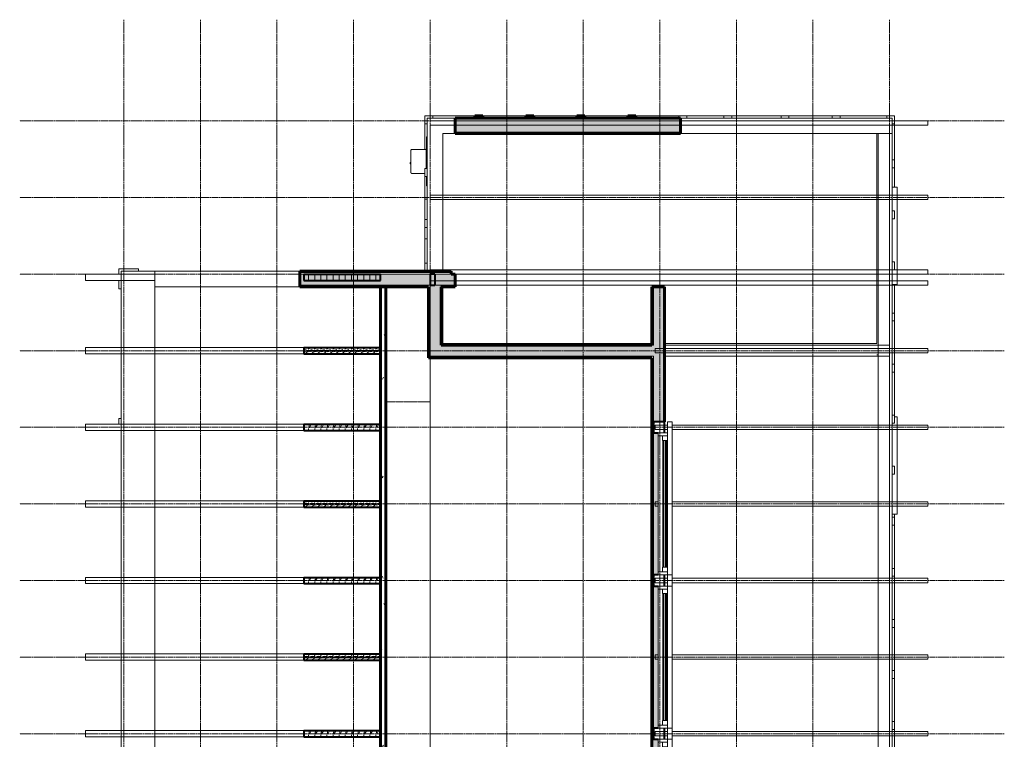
# Model space of a CAD drawing. Header units: inches. Extents: x -639 to 53, y -282 to 536.
# Tile 12 of 12: x -639 to -330, y 310 to 536. Entities that reach past the tile are written whole.
import ezdxf

# ---------------------------------------------------------------- set-up
doc = ezdxf.new("R2010")
doc.units = ezdxf.units.IN
doc.header["$MEASUREMENT"] = 0
doc.linetypes.add('Dash 1_16_', pattern=[0.125, 0.0625, -0.0625])
doc.linetypes.add('Grid Line 1_2_', pattern=[0.875, 0.5, -0.125, 0.125, -0.125])
for name, color, linetype, lineweight in [('A-CLNG-PATT', 5, 'Continuous', 60), ('A-CLNG-SUSP', 5, 'Continuous', 18), ('A-DOOR', 1, 'Continuous', 18), ('A-FLOR-OTLN', 6, 'Continuous', 18), ('A-GLAZ', 6, 'Continuous', 18), ('A-GLAZ-GLAS', 6, 'Continuous', 40), ('A-WALL', 2, 'Continuous', 18), ('A-WALL-MBNI', 2, 'Continuous', 18), ('A-WALL-PATT', 2, 'Continuous', 60), ('E-FIXT', 2, 'Continuous', 9), ('I-WALL', 2, 'Continuous', 18), ('S-BEAM', 4, 'Continuous', 9), ('S-COLS', 6, 'Continuous', 9), ('S-GRID', 1, 'Continuous', 9)]:
    doc.layers.add(name, color=color, linetype=linetype, lineweight=lineweight)
pattern_1 = [(0, (0, 0), (15.36, 3.84), [0.634, -10.886, 0.634, -10.886, -61.44]), (0, (0, 0), (15.36, 3.84), [-23.04, 0.634, -22.406, 0.634, -10.886, -26.88]), (0, (0, 0), (15.36, 3.84), [-57.6, 0.634, -7.046, 0.634, -18.566]), (120, (5.76, 1.92), (-11.005538, 11.38215), [0.634, -10.886, 0.634, -10.886, -61.44]), (120, (5.76, 1.92), (-11.005538, 11.38215), [-23.04, 0.634, -22.406, 0.634, -10.886, -26.88]), (120, (5.76, 1.92), (-11.005538, 11.38215), [-57.6, 0.634, -7.046, 0.634, -18.566]), (240, (7.68, 9.6), (-4.354462, -15.22215), [0.634, -10.886, 0.634, -10.886, -61.44]), (240, (7.68, 9.6), (-4.354462, -15.22215), [-23.04, 0.634, -22.406, 0.634, -10.886, -26.88]), (240, (7.68, 9.6), (-4.354462, -15.22215), [-57.6, 0.634, -7.046, 0.634, -18.566])]
pattern_2 = [(45, (0, 0), (-4.006467, 4.006467), []), (135, (0, 0), (-4.006467, -4.006467), [])]
pattern_3 = [(6.843, (0, 0), (-163.19980488, -19.2008977), [2.417, -239.305]), (26.565, (2.4, 0.288), (9.600343, 9.599878), [1.073, -20.393]), (48.814, (3.36, 0.768), (57.6001443, 67.1998496), [1.02, -101.029]), (67.38, (4.032, 1.536), (-28.7998507, -67.20039365), [1.248, -123.552]), (90, (4.512, 2.688), (-9.6, 9.6), [1.536, -8.064]), (61.389, (4.512, 4.224), (-48.00063315, -86.39955555), [1.203, -119.085]), (86.186, (5.088, 5.28), (-9.6002472, -134.40007685), [1.443, -142.876]), (72.897, (5.184, 6.72), (28.80013425, 95.99948374), [1.306, -129.268]), (41.987, (5.568, 7.968), (-86.4004991, -76.7992836), [1.292, -127.863]), (10.305, (6.528, 8.832), (-57.5998332, -9.5997731), [1.073, -106.258]), (15.945, (7.584, 9.024), (-38.4003109, -9.5994524), [2.097, -67.792]), (6.843, (1.92, 0), (-163.19980488, -19.2008977), [2.417, -239.305]), (26.565, (4.32, 0.288), (9.600343, 9.599878), [1.073, -20.393]), (48.814, (5.28, 0.768), (57.6001443, 67.1998496), [1.02, -101.029]), (67.38, (5.952, 1.536), (-28.7998507, -67.20039365), [1.248, -123.552]), (90, (6.432, 2.688), (-9.6, 9.6), [1.536, -8.064]), (61.389, (6.432, 4.224), (-48.00063315, -86.39955555), [1.203, -119.085]), (86.186, (7.008, 5.28), (-9.6002472, -134.40007685), [1.443, -142.876]), (72.897, (7.104, 6.72), (28.80013425, 95.99948374), [1.306, -129.268]), (41.987, (7.488, 7.968), (-86.4004991, -76.7992836), [1.292, -127.863]), (10.305, (8.448, 8.832), (-57.5998332, -9.5997731), [1.073, -106.258]), (15.945, (9.504, 9.024), (-38.4003109, -9.5994524), [2.097, -67.792]), (6.843, (3.84, 0), (-163.19980488, -19.2008977), [2.417, -239.305]), (26.565, (6.24, 0.288), (9.600343, 9.599878), [1.073, -20.393]), (48.814, (7.2, 0.768), (57.6001443, 67.1998496), [1.02, -101.029]), (67.38, (7.872, 1.536), (-28.7998507, -67.20039365), [1.248, -123.552]), (90, (8.352, 2.688), (-9.6, 9.6), [1.536, -8.064]), (61.389, (8.352, 4.224), (-48.00063315, -86.39955555), [1.203, -119.085]), (86.186, (8.928, 5.28), (-9.6002472, -134.40007685), [1.443, -142.876]), (72.897, (9.024, 6.72), (28.80013425, 95.99948374), [1.306, -129.268]), (41.987, (9.408, 7.968), (-86.4004991, -76.7992836), [1.292, -127.863]), (10.305, (10.368, 8.832), (-57.5998332, -9.5997731), [1.073, -106.258]), (15.945, (11.424, 9.024), (-38.4003109, -9.5994524), [2.097, -67.792]), (6.843, (5.76, 0), (-163.19980488, -19.2008977), [2.417, -239.305]), (26.565, (8.16, 0.288), (9.600343, 9.599878), [1.073, -20.393]), (48.814, (9.12, 0.768), (57.6001443, 67.1998496), [1.02, -101.029]), (67.38, (9.792, 1.536), (-28.7998507, -67.20039365), [1.248, -123.552]), (90, (10.272, 2.688), (-9.6, 9.6), [1.536, -8.064]), (61.389, (10.272, 4.224), (-48.00063315, -86.39955555), [1.203, -119.085]), (86.186, (10.848, 5.28), (-9.6002472, -134.40007685), [1.443, -142.876]), (72.897, (10.944, 6.72), (28.80013425, 95.99948374), [1.306, -129.268]), (41.987, (11.328, 7.968), (-86.4004991, -76.7992836), [1.292, -127.863]), (10.305, (12.288, 8.832), (-57.5998332, -9.5997731), [1.073, -106.258]), (15.945, (13.344, 9.024), (-38.4003109, -9.5994524), [2.097, -67.792]), (6.843, (7.68, 0), (-163.19980488, -19.2008977), [2.417, -239.305]), (26.565, (10.08, 0.288), (9.600343, 9.599878), [1.073, -20.393]), (48.814, (11.04, 0.768), (57.6001443, 67.1998496), [1.02, -101.029]), (67.38, (11.712, 1.536), (-28.7998507, -67.20039365), [1.248, -123.552]), (90, (12.192, 2.688), (-9.6, 9.6), [1.536, -8.064]), (61.389, (12.192, 4.224), (-48.00063315, -86.39955555), [1.203, -119.085]), (86.186, (12.768, 5.28), (-9.6002472, -134.40007685), [1.443, -142.876]), (72.897, (12.864, 6.72), (28.80013425, 95.99948374), [1.306, -129.268]), (41.987, (13.248, 7.968), (-86.4004991, -76.7992836), [1.292, -127.863]), (10.305, (14.208, 8.832), (-57.5998332, -9.5997731), [1.073, -106.258]), (15.945, (15.264, 9.024), (-38.4003109, -9.5994524), [2.097, -67.792])]

# ---------------------------------------------------------------- blocks, each defined once
blk = doc.blocks.new('Single Casement - 2050CS-2109448-2nd Floor Adv_ Framing with Fire Blocking')
at = {"layer": 'A-GLAZ'}
for p, q in [((-15.25, 3.94), (15.25, 3.94)), ((-15.25, 2.44), (-15.25, 3.94)), ((15.25, 3.94), (15.25, 2.44))]:
    blk.add_line(p, q, dxfattribs=at)
blk = doc.blocks.new('Single Casement - 2050CS-V3-2nd Floor Adv_ Framing with Fire Blocking')
at = {"layer": 'A-GLAZ'}
for p, q in [((-15.25, 3.94), (15.25, 3.94)), ((-15.25, 3.19), (-15.25, 3.94)), ((15.25, 3.94), (15.25, 2.44))]:
    blk.add_line(p, q, dxfattribs=at)
blk = doc.blocks.new('Single Awning - 24_ x 45_-1905831-2nd Floor Adv_ Framing with Fire Blocking')
at = {"layer": 'A-GLAZ'}
for p, q in [((-25.75, 3.94), (25.75, 3.94)), ((-25.75, 2.44), (-25.75, 3.94)), ((25.75, 3.94), (25.75, 2.44)), ((25.75, 2.44), (-25.75, 2.44)), ((22.25, 2.44), (-22.25, 2.44)), ((-22.25, 2.44), (-22.25, -0.44)), ((-21.33, -0.44), (-21.33, 2.44)), ((-21.33, 2.44), (-19.88, 2.44)), ((-19.88, 0.91), (-21.33, 0.91)), ((-19.88, 2.44), (-19.88, 0.91)), ((19.87, 2.44), (-0.73, 2.44)), ((21.33, 2.44), (19.87, 2.44)), ((19.87, 2.44), (19.87, 0.91)), ((19.87, 0.91), (21.33, 0.91)), ((19.87, 0.91), (19.87, 2.44)), ((21.33, 2.44), (21.33, -0.44)), ((22.25, -0.44), (22.25, 2.44)), ((-22.25, -0.44), (22.25, -0.44))]:
    blk.add_line(p, q, dxfattribs=at)
at = {"layer": 'A-GLAZ-GLAS'}
for p, q in [((19.87, 2.06), (-19.88, 2.06)), ((19.87, 1.19), (-19.88, 1.19))]:
    blk.add_line(p, q, dxfattribs=at)
blk = doc.blocks.new('Dimension Lumber-Column - 1x4-2274588-2nd Floor Adv_ Framing with Fire Blocking')
at = {"layer": 'S-COLS'}
for p, q in [((-0.38, 1.75), (0.37, 1.75)), ((-0.38, -0.02), (-0.38, 1.75))]:
    blk.add_line(p, q, dxfattribs=at)
blk = doc.blocks.new('Truss-Clipped - L-20_ S-10_ w 5_12 Pitch-798958-2nd Floor Adv_ Framing with Fire Blocking')
at = {"layer": 'S-BEAM'}
for p, q in [((-138.02, -7.63), (-138.02, -6.26)), ((-138.02, -6.26), (17.98, -6.26)), ((17.98, -7.63), (-138.02, -7.63))]:
    blk.add_line(p, q, dxfattribs=at)
blk = doc.blocks.new('Jack Truss - 5-12 w_ 1ft OH-804801-2nd Floor Adv_ Framing with Fire Blocking')
at = {"layer": 'S-BEAM'}
for p, q in [((9.23, -7.63), (9.23, -6.26)), ((9.23, -6.26), (94.73, -6.26)), ((94.73, -7.63), (9.23, -7.63)), ((94.73, -6.26), (94.73, -7.63))]:
    blk.add_line(p, q, dxfattribs=at)
blk = doc.blocks.new('Jack Truss - 5-12 w_ 1ft OH-V22-2nd Floor Adv_ Framing with Fire Blocking')
at = {"layer": 'S-BEAM'}
for p, q in [((9.23, -7.63), (9.23, -6.26)), ((9.23, -6.26), (89.36, -6.26)), ((89.36, -7.63), (9.23, -7.63)), ((90.86, -6.26), (94.73, -6.26)), ((94.73, -7.63), (90.86, -7.63)), ((94.73, -6.26), (94.73, -7.63))]:
    blk.add_line(p, q, dxfattribs=at)
blk = doc.blocks.new('Jack Truss - 5-12 w_ 1ft OH-V23-2nd Floor Adv_ Framing with Fire Blocking')
at = {"layer": 'S-BEAM'}
for p, q in [((9.23, -7.63), (9.23, -6.26)), ((9.23, -6.26), (89.36, -6.26)), ((89.36, -7.63), (9.23, -7.63)), ((93.73, -6.26), (94.73, -6.26)), ((94.73, -7.63), (93.73, -7.63)), ((94.73, -6.26), (94.73, -7.63))]:
    blk.add_line(p, q, dxfattribs=at)
blk = doc.blocks.new('Trus Joist - Parallam PSL - Beam Header - 3-1_2 x 11-7_8-2107969-2nd Floor Adv_ Framing with Fire Blocking')
at = {"layer": 'S-BEAM'}
for p, q in [((-68.5, -1.75), (-68.5, 1.75)), ((-1.5, 1.75), (-68.5, 1.75)), ((-68.5, -1.75), (-1.5, -1.75))]:
    blk.add_line(p, q, dxfattribs=at)
blk = doc.blocks.new('Trus Joist - TimberStrand LSL - Post Column - TimberStrand_ 1_3E _ 3 1_2 x 3 1_2_-2099466-2nd Floor Adv_ Framing with Fire Blocking')
at = {"layer": 'S-COLS', "lineweight": 40}
for p, q in [((-0.25, 1.75), (-1.75, 1.75)), ((-1.75, 1.75), (-1.75, -1.75)), ((1.75, -1.75), (1.75, 1.75)), ((-1.75, -1.75), (-0.25, -1.75))]:
    blk.add_line(p, q, dxfattribs=at)
blk = doc.blocks.new('Trus Joist - TimberStrand LSL - Post Column - TimberStrand_ 1_3E _ 3 1_2 x 3 1_2_-V24-2nd Floor Adv_ Framing with Fire Blocking')
at = {"layer": 'S-COLS', "lineweight": 40}
for p, q in [((1.75, 1.75), (-1.75, 1.75)), ((-1.75, 1.75), (-1.75, -1.75)), ((1.75, -1.75), (1.75, 1.75)), ((-1.75, -1.75), (-0.25, -1.75))]:
    blk.add_line(p, q, dxfattribs=at)
blk = doc.blocks.new('Upward sectional garage door - 16080-OH-2277246-2nd Floor Adv_ Framing with Fire Blocking')
at = {"layer": 'A-DOOR', "linetype": 'Dash 1_16_', "lineweight": 9}
for p, q in [((-104, -91.5625), (-104, -77.6625)), ((104, -77.6625), (104, -91.5625))]:
    blk.add_line(p, q, dxfattribs=at)
blk = doc.blocks.new('Electric-Meter - Electric-Meter-2691785-2nd Floor Adv_ Framing with Fire Blocking')
at = {"layer": 'E-FIXT'}
for p, q in [((-3.75, 7.31), (-3.75, 3.19)), ((-0.82, 7.81), (-0.82, 7.56)), ((-0.82, 7.81), (-0.32, 7.81)), ((-0.32, 7.56), (-0.32, 7.81)), ((3.75, 2.81), (3.75, 7.31)), ((-4.7, 2.69), (-7.68, 2.69)), ((-7.68, 2.69), (-7.68, 2.44)), ((-7.55, 2.56), (-4.7, 2.56)), ((-7.55, 2.44), (-7.55, 2.56)), ((-7.55, 2.56), (-4.7, 2.56)), ((-7.55, 2.44), (-7.55, 2.56)), ((7.68, 2.69), (-2.2, 2.69)), ((-2.2, 2.56), (7.55, 2.56)), ((-2.2, 2.56), (7.55, 2.56)), ((-1.49, 2.81), (-1.16, 2.81)), ((1.16, 2.81), (1.49, 2.81)), ((2.24, 2.81), (2.51, 2.81)), ((3.67, 2.81), (3.75, 2.81)), ((7.55, 2.44), (7.55, 2.56)), ((7.55, 2.56), (7.55, 2.44)), ((7.68, 2.69), (7.68, 2.44))]:
    blk.add_line(p, q, dxfattribs=at)
at = {"layer": 'E-FIXT', "flags": 128}
for points in [[(-3.75, 7.31), (-3.75, 7.32), (-3.75, 7.33), (-3.75, 7.34), (-3.75, 7.35), (-3.75, 7.36), (-3.74, 7.37), (-3.74, 7.38), (-3.74, 7.39), (-3.73, 7.4), (-3.73, 7.41), (-3.73, 7.42), (-3.72, 7.43), (-3.72, 7.44), (-3.71, 7.45), (-3.71, 7.45), (-3.7, 7.46), (-3.69, 7.47), (-3.69, 7.48), (-3.68, 7.48), (-3.67, 7.49), (-3.67, 7.5), (-3.66, 7.51), (-3.65, 7.51), (-3.64, 7.52), (-3.64, 7.52), (-3.63, 7.53), (-3.62, 7.53), (-3.61, 7.54), (-3.6, 7.54), (-3.59, 7.55), (-3.58, 7.55), (-3.57, 7.55), (-3.56, 7.55), (-3.55, 7.56), (-3.54, 7.56), (-3.53, 7.56), (-3.52, 7.56), (-3.51, 7.56), (-3.5, 7.56), (-3.5, 7.56)], [(3.5, 7.56), (3.5, 7.56), (3.49, 7.56), (3.47, 7.56), (3.46, 7.56), (3.43, 7.56), (3.4, 7.56), (3.36, 7.56), (3.32, 7.56), (3.28, 7.56), (3.22, 7.56), (3.17, 7.56), (3.1, 7.56), (3.04, 7.56), (2.97, 7.56), (2.89, 7.56), (2.81, 7.56), (2.72, 7.56), (2.63, 7.56), (2.54, 7.56), (2.44, 7.56), (2.34, 7.56), (2.23, 7.56), (2.12, 7.56), (2.01, 7.56), (1.89, 7.56), (1.77, 7.56), (1.65, 7.56), (1.52, 7.56), (1.4, 7.56), (1.27, 7.56), (1.14, 7.56), (1, 7.56), (0.87, 7.56), (0.73, 7.56), (0.59, 7.56), (0.46, 7.56), (0.32, 7.56), (0.18, 7.56), (0.04, 7.56), (-0.1, 7.56), (-0.24, 7.56), (-0.38, 7.56), (-0.52, 7.56), (-0.66, 7.56), (-0.8, 7.56), (-0.93, 7.56), (-1.07, 7.56), (-1.2, 7.56), (-1.33, 7.56), (-1.46, 7.56), (-1.58, 7.56), (-1.71, 7.56), (-1.83, 7.56), (-1.94, 7.56), (-2.06, 7.56), (-2.17, 7.56), (-2.28, 7.56), (-2.38, 7.56), (-2.48, 7.56), (-2.58, 7.56), (-2.67, 7.56), (-2.76, 7.56), (-2.85, 7.56), (-2.92, 7.56), (-3, 7.56), (-3.07, 7.56), (-3.13, 7.56), (-3.19, 7.56), (-3.25, 7.56), (-3.3, 7.56), (-3.34, 7.56), (-3.38, 7.56), (-3.41, 7.56), (-3.44, 7.56), (-3.46, 7.56), (-3.48, 7.56), (-3.49, 7.56), (-3.5, 7.56), (-3.5, 7.56)], [(-3.5, 7.56), (-3.5, 7.56), (-3.49, 7.56), (-3.47, 7.56), (-3.46, 7.56)], [(3.44, 7.56), (3.46, 7.56), (3.48, 7.56), (3.49, 7.56), (3.5, 7.56), (3.5, 7.56)], [(3.5, 7.56), (3.51, 7.56), (3.52, 7.56), (3.53, 7.56), (3.54, 7.56), (3.55, 7.56), (3.56, 7.56), (3.57, 7.55), (3.58, 7.55), (3.59, 7.55), (3.6, 7.54), (3.61, 7.54), (3.62, 7.53), (3.62, 7.53), (3.63, 7.52), (3.64, 7.52), (3.65, 7.51), (3.66, 7.51), (3.66, 7.5), (3.67, 7.49), (3.68, 7.49), (3.69, 7.48), (3.69, 7.47), (3.7, 7.46), (3.7, 7.46), (3.71, 7.45), (3.72, 7.44), (3.72, 7.43), (3.73, 7.42), (3.73, 7.41), (3.73, 7.4), (3.74, 7.39), (3.74, 7.38), (3.74, 7.37), (3.74, 7.36), (3.75, 7.35), (3.75, 7.35), (3.75, 7.34), (3.75, 7.33), (3.75, 7.32), (3.75, 7.31)], [(0, 2.81), (-0.15, 2.81), (-0.3, 2.81), (-0.45, 2.81), (-0.6, 2.81), (-0.75, 2.81), (-0.89, 2.81), (-1.04, 2.81), (-1.18, 2.81), (-1.32, 2.81), (-1.46, 2.81), (-1.6, 2.81), (-1.73, 2.81), (-1.86, 2.81), (-1.99, 2.81), (-2.12, 2.81), (-2.2, 2.81)], [(3.75, 2.81), (3.75, 2.81), (3.74, 2.81), (3.72, 2.81), (3.7, 2.81), (3.68, 2.81), (3.64, 2.81), (3.6, 2.81), (3.56, 2.81), (3.51, 2.81), (3.45, 2.81), (3.39, 2.81), (3.33, 2.81), (3.25, 2.81), (3.18, 2.81), (3.1, 2.81), (3.01, 2.81), (2.92, 2.81), (2.82, 2.81), (2.72, 2.81), (2.61, 2.81), (2.5, 2.81), (2.39, 2.81), (2.27, 2.81), (2.15, 2.81), (2.03, 2.81), (1.9, 2.81), (1.77, 2.81), (1.63, 2.81), (1.5, 2.81), (1.36, 2.81), (1.22, 2.81), (1.08, 2.81), (0.93, 2.81), (0.78, 2.81), (0.64, 2.81), (0.49, 2.81), (0.34, 2.81), (0.19, 2.81), (0.04, 2.81), (0, 2.81)], [(3.7, 2.81), (3.72, 2.81), (3.73, 2.81), (3.75, 2.81), (3.75, 2.81), (3.75, 2.81)], [(3.75, 2.81), (3.76, 2.81), (3.77, 2.81), (3.78, 2.81), (3.79, 2.81), (3.8, 2.81), (3.81, 2.81), (3.82, 2.8), (3.83, 2.8), (3.84, 2.8), (3.85, 2.79), (3.86, 2.79), (3.87, 2.78), (3.87, 2.78), (3.88, 2.77), (3.89, 2.77), (3.9, 2.76), (3.91, 2.76), (3.91, 2.75), (3.92, 2.74), (3.93, 2.74), (3.94, 2.73), (3.94, 2.72), (3.95, 2.71), (3.95, 2.71), (3.96, 2.7), (3.97, 2.69)]]:
    blk.add_lwpolyline(points, dxfattribs=at)
blk = doc.blocks.new('Demarcation Points - Demarcation Points-2690584-2nd Floor Adv_ Framing with Fire Blocking')
at = {"layer": 'E-FIXT'}
for p, q in [((-6.25, 3.1875), (-2.625, 3.1875)), ((-6.25, 3.1875), (-6.25, 2.4375)), ((-0.125, 3.1875), (6.25, 3.1875)), ((6.25, 3.1875), (6.25, 2.4375))]:
    blk.add_line(p, q, dxfattribs=at)
blk = doc.blocks.new('Dimension Lumber - 2x4-2750521-2nd Floor Adv_ Framing with Fire Blocking')
at = {"layer": 'S-BEAM', "lineweight": 40}
for p, q in [((-508.79, 455.83), (-510.29, 455.83)), ((-510.29, 455.83), (-510.29, 452.33)), ((-508.79, 455.83), (-508.79, 452.33)), ((-510.29, 452.33), (-508.79, 452.33))]:
    blk.add_line(p, q, dxfattribs=at)

msp = doc.modelspace()

# ---------------------------------------------------------------- hatches: boundary and pattern name
at = {"layer": 'A-CLNG-PATT', "lineweight": 9}
h = msp.add_hatch(dxfattribs=at)
h.set_pattern_fill('FP_1', color=256, style=0, pattern_type=2)
h.set_pattern_definition(pattern_1)
h.paths.add_polyline_path([(-524.1861, 195.3321), (-524.1861, 451.8321), (-525.8111, 451.8321), (-525.8111, 195.3321)], flags=0)
at = {"layer": 'A-WALL-PATT'}
for points in [[(-431.7861, 500.3321), (-431.7861, 503.8321), (-502.3861, 503.8321), (-502.3861, 500.3321), (-485.0244, 500.3321)], [(-502.3861, 452.3321), (-502.3861, 455.8321), (-551.1611, 455.8321), (-551.1611, 452.3321), (-506.7861, 452.3321)], [(-506.7861, 430.0821), (-506.7861, 452.3321), (-510.2861, 452.3321), (-510.2861, 430.0821)], [(-440.2861, 430.0821), (-440.2861, 433.5821), (-506.7861, 433.5821), (-506.7861, 430.0821), (-440.7861, 430.0821)]]:
    msp.add_hatch(color=256, dxfattribs=at).paths.add_polyline_path(points, flags=0)
at = {"layer": 'A-WALL-PATT', "lineweight": 9}
h = msp.add_hatch(dxfattribs=at)
h.set_pattern_fill('FP_3', color=256, style=0, pattern_type=2)
h.set_pattern_definition(pattern_2)
h.paths.add_polyline_path([(-496.2861, 504.7071), (-493.7861, 504.7071), (-493.7861, 505.4571), (-496.2861, 505.4571)], flags=0)
h = msp.add_hatch(dxfattribs=at)
h.set_pattern_fill('FP_3', color=256, style=0, pattern_type=2)
h.set_pattern_definition(pattern_2)
h.paths.add_polyline_path([(-480.2861, 504.7071), (-477.7861, 504.7071), (-477.7861, 505.4571), (-480.2861, 505.4571)], flags=0)
h = msp.add_hatch(dxfattribs=at)
h.set_pattern_fill('FP_3', color=256, style=0, pattern_type=2)
h.set_pattern_definition(pattern_2)
h.paths.add_polyline_path([(-464.2861, 504.7071), (-461.7861, 504.7071), (-461.7861, 505.4571), (-464.2861, 505.4571)], flags=0)
h = msp.add_hatch(dxfattribs=at)
h.set_pattern_fill('FP_3', color=256, style=0, pattern_type=2)
h.set_pattern_definition(pattern_2)
h.paths.add_polyline_path([(-445.7861, 504.7071), (-445.7861, 505.4571), (-448.2861, 505.4571), (-448.2861, 504.7071)], flags=0)
h = msp.add_hatch(dxfattribs=at)
h.set_pattern_fill('FP_1', color=256, style=0, pattern_type=2)
h.set_pattern_definition(pattern_1)
h.paths.add_polyline_path([(-431.7861, 499.8321), (-431.7861, 500.3321), (-502.3861, 500.3321), (-502.3861, 499.8321), (-485.0244, 499.8321)], flags=0)
h = msp.add_hatch(dxfattribs=at)
h.set_pattern_fill('FP_2', color=256, style=0, pattern_type=2)
h.set_pattern_definition([(135, (0, 0), (-4.006467, -4.006467), [])])
h.paths.add_polyline_path([(-503.6861, 456.3321), (-503.6861, 456.7071), (-551.1611, 456.7071), (-551.1611, 456.3321), (-532.3892, 456.3321)], flags=0)
h = msp.add_hatch(dxfattribs=at)
h.set_pattern_fill('FP_1', color=256, style=0, pattern_type=2)
h.set_pattern_definition(pattern_1)
h.paths.add_polyline_path([(-506.7861, 451.8321), (-502.3861, 451.8321), (-502.3861, 452.3321), (-506.7861, 452.3321)], flags=0)
h.paths.add_polyline_path([(-510.2861, 451.8321), (-510.2861, 452.3321), (-551.1611, 452.3321), (-551.1611, 451.8321), (-510.7861, 451.8321)], flags=0)
h = msp.add_hatch(dxfattribs=at)
h.set_pattern_fill('FP_1', color=256, style=0, pattern_type=2)
h.set_pattern_definition(pattern_1)
h.paths.add_polyline_path([(-510.2861, 429.5821), (-510.2861, 451.8321), (-510.7861, 451.8321), (-510.7861, 429.5821)], flags=0)
h = msp.add_hatch(dxfattribs=at)
h.set_pattern_fill('FP_1', color=256, style=0, pattern_type=2)
h.set_pattern_definition(pattern_1)
h.paths.add_polyline_path([(-440.2861, 195.8321), (-440.2861, 430.0821), (-440.7861, 430.0821), (-440.7861, 195.8321)], flags=0)
h.paths.add_polyline_path([(-440.7861, 433.5821), (-440.2861, 433.5821), (-440.2861, 451.8321), (-440.7861, 451.8321), (-440.7861, 443.1278)], flags=0)
at = {"layer": 'A-WALL-PATT'}
h = msp.add_hatch(color=256, dxfattribs=at)
h.paths.add_polyline_path([(-440.2861, 195.3321), (-436.7861, 195.3321), (-436.7861, 214.0821), (-440.2861, 214.0821), (-440.2861, 195.8321)], flags=0)
h.paths.add_polyline_path([(-438.7861, 217.5821), (-438.7861, 262.0821), (-440.2861, 262.0821), (-440.2861, 217.5821)], flags=0)
h.paths.add_polyline_path([(-438.7861, 265.5821), (-438.7861, 310.0821), (-440.2861, 310.0821), (-440.2861, 265.5821)], flags=0)
h.paths.add_polyline_path([(-440.2861, 313.5821), (-438.7861, 313.5821), (-438.7861, 358.0821), (-440.2861, 358.0821), (-440.2861, 346.4509)], flags=0)
h.paths.add_polyline_path([(-438.7861, 361.5821), (-438.7861, 406.0821), (-440.2861, 406.0821), (-440.2861, 361.5821), (-439.2627, 361.5821)], flags=0)
h.paths.add_polyline_path([(-436.7861, 409.5821), (-436.7861, 451.8321), (-440.2861, 451.8321), (-440.2861, 409.5821), (-438.7861, 409.5821)], flags=0)
at = {"layer": 'A-WALL-PATT', "lineweight": 9}
h = msp.add_hatch(dxfattribs=at)
h.set_pattern_fill('FP_1', color=256, style=0, pattern_type=2)
h.set_pattern_definition(pattern_1)
h.paths.add_polyline_path([(-440.7861, 429.5821), (-440.7861, 430.0821), (-510.2861, 430.0821), (-510.2861, 429.5821), (-485.0244, 429.5821)], flags=0)
at = {"layer": 'S-BEAM'}
h = msp.add_hatch(dxfattribs=at)
h.set_pattern_fill('FP_4', color=256, style=0, pattern_type=2)
h.set_pattern_definition(pattern_3)
h.paths.add_polyline_path([(-532.3892, 453.8636), (-525.8111, 453.8636), (-525.8111, 455.8321), (-549.8611, 455.8321), (-549.8611, 453.8636)], flags=0)
h = msp.add_hatch(dxfattribs=at)
h.set_pattern_fill('FP_4', color=256, style=0, pattern_type=2)
h.set_pattern_definition(pattern_3)
h.paths.add_polyline_path([(-549.8611, 430.8478), (-525.8111, 430.8478), (-525.8111, 432.8163), (-549.8611, 432.8163)], flags=0)
h = msp.add_hatch(dxfattribs=at)
h.set_pattern_fill('FP_4', color=256, style=0, pattern_type=2)
h.set_pattern_definition(pattern_3)
h.paths.add_polyline_path([(-549.8611, 406.8478), (-525.8111, 406.8478), (-525.8111, 408.8163), (-549.8611, 408.8163)], flags=0)
h = msp.add_hatch(dxfattribs=at)
h.set_pattern_fill('FP_4', color=256, style=0, pattern_type=2)
h.set_pattern_definition(pattern_3)
h.paths.add_polyline_path([(-549.8611, 382.8478), (-525.8111, 382.8478), (-525.8111, 384.8163), (-549.8611, 384.8163)], flags=0)
h = msp.add_hatch(dxfattribs=at)
h.set_pattern_fill('FP_4', color=256, style=0, pattern_type=2)
h.set_pattern_definition(pattern_3)
h.paths.add_polyline_path([(-525.8111, 358.8478), (-525.8111, 360.8163), (-549.8611, 360.8163), (-549.8611, 358.8478)], flags=0)
h = msp.add_hatch(dxfattribs=at)
h.set_pattern_fill('FP_4', color=256, style=0, pattern_type=2)
h.set_pattern_definition(pattern_3)
h.paths.add_polyline_path([(-525.8111, 334.8478), (-525.8111, 336.8163), (-549.8611, 336.8163), (-549.8611, 334.8478)], flags=0)
h = msp.add_hatch(dxfattribs=at)
h.set_pattern_fill('FP_4', color=256, style=0, pattern_type=2)
h.set_pattern_definition(pattern_3)
h.paths.add_polyline_path([(-525.8111, 310.8478), (-525.8111, 312.8163), (-549.8611, 312.8163), (-549.8611, 310.8478)], flags=0)

# ---------------------------------------------------------------- linework, layer by layer
at = {"layer": 'A-CLNG-SUSP', "lineweight": 60}
for p, q in [((-525.8111, 451.8321), (-525.8111, 195.3321)), ((-524.1861, 195.3321), (-524.1861, 451.8321))]:
    msp.add_line(p, q, dxfattribs=at)
at = {"layer": 'A-FLOR-OTLN'}
msp.add_line((-510.2861, 429.5821), (-510.2861, 195.8321), dxfattribs=at)
at = {"layer": 'A-WALL'}
for p, q in [((-511.1611, 456.7071), (-511.1611, 504.7071)), ((-511.1611, 504.7071), (-502.3861, 504.7071)), ((-431.7861, 504.3321), (-502.3861, 504.3321)), ((-431.7861, 503.8321), (-502.3861, 503.8321)), ((-431.7861, 504.7071), (-431.0361, 504.7071)), ((-429.7861, 504.7071), (-416.9353, 504.7071)), ((-415.6853, 504.7071), (-399.0361, 504.7071)), ((-397.7861, 504.7071), (-383.0361, 504.7071)), ((-381.7861, 504.7071), (-365.4111, 504.7071)), ((-365.4111, 504.7071), (-365.4111, 195.8321)), ((-431.7861, 500.3321), (-502.3861, 500.3321)), ((-506.2861, 499.8321), (-506.2861, 456.7071)), ((-502.3861, 499.8321), (-506.2861, 499.8321)), ((-365.4111, 499.8321), (-431.7861, 499.8321)), ((-370.2861, 434.0821), (-370.2861, 499.8321)), ((-370.2861, 430.5821), (-369.7861, 430.5821)), ((-369.7861, 430.5821), (-369.7861, 195.8321))]:
    msp.add_line(p, q, dxfattribs=at)
at = {"layer": 'A-WALL', "lineweight": 60}
for p, q in [((-502.3861, 504.7071), (-431.7861, 504.7071)), ((-502.3861, 499.8321), (-502.3861, 504.7071)), ((-496.2861, 504.7071), (-496.2861, 505.4571)), ((-496.2861, 505.4571), (-493.7861, 505.4571)), ((-493.7861, 505.4571), (-493.7861, 504.7071)), ((-480.2861, 504.7071), (-480.2861, 505.4571)), ((-480.2861, 505.4571), (-477.7861, 505.4571)), ((-477.7861, 505.4571), (-477.7861, 504.7071)), ((-464.2861, 504.7071), (-464.2861, 505.4571)), ((-464.2861, 505.4571), (-461.7861, 505.4571)), ((-461.7861, 505.4571), (-461.7861, 504.7071)), ((-448.2861, 504.7071), (-448.2861, 505.4571)), ((-448.2861, 505.4571), (-445.7861, 505.4571)), ((-445.7861, 505.4571), (-445.7861, 504.7071)), ((-431.7861, 499.8321), (-431.7861, 504.7071)), ((-431.7861, 499.8321), (-502.3861, 499.8321))]:
    msp.add_line(p, q, dxfattribs=at)
at = {"layer": 'A-WALL-MBNI', "lineweight": 9}
for p, q in [((-496.2861, 505.4571), (-511.9111, 505.4571)), ((-511.9111, 505.4571), (-511.9111, 494.9024)), ((-509.4111, 504.7071), (-509.4111, 505.4571)), ((-480.2861, 505.4571), (-493.7861, 505.4571)), ((-464.2861, 505.4571), (-477.7861, 505.4571)), ((-448.2861, 505.4571), (-461.7861, 505.4571)), ((-364.6611, 505.4571), (-445.7861, 505.4571)), ((-432.2861, 505.4571), (-432.2861, 504.7071)), ((-431.0361, 504.7071), (-429.7861, 504.7071)), ((-429.7861, 504.7071), (-429.7861, 505.4571)), ((-418.1853, 505.4571), (-418.1853, 504.7071)), ((-416.9353, 504.7071), (-415.6853, 504.7071)), ((-415.6853, 504.7071), (-415.6853, 505.4571)), ((-400.2861, 505.4571), (-400.2861, 504.7071)), ((-399.0361, 504.7071), (-397.7861, 504.7071)), ((-397.7861, 504.7071), (-397.7861, 505.4571)), ((-384.2861, 505.4571), (-384.2861, 504.7071)), ((-383.0361, 504.7071), (-381.7861, 504.7071)), ((-381.7861, 504.7071), (-381.7861, 505.4571)), ((-367.1611, 505.4571), (-367.1611, 504.7071)), ((-364.6611, 483.0821), (-364.6611, 505.4571)), ((-511.9111, 502.9571), (-511.1611, 502.9571)), ((-365.4111, 502.9571), (-364.6611, 502.9571)), ((-364.6611, 491.6446), (-365.4111, 491.6446)), ((-511.9111, 488.9571), (-511.9111, 479.3321)), ((-511.1611, 488.9571), (-511.9111, 488.9571)), ((-365.4111, 489.1446), (-364.6611, 489.1446)), ((-511.9111, 486.4571), (-511.1611, 486.4571)), ((-364.6611, 475.6446), (-365.4111, 475.6446)), ((-364.6611, 473.1446), (-364.6611, 475.6446)), ((-511.1611, 472.9571), (-511.9111, 472.9571)), ((-511.9111, 472.9571), (-511.9111, 470.4571)), ((-365.4111, 473.1446), (-364.6611, 473.1446)), ((-511.9111, 470.4571), (-511.1611, 470.4571)), ((-511.9111, 466.8321), (-511.9111, 456.7071)), ((-601.6611, 457.4571), (-607.9111, 457.4571)), ((-607.9111, 457.4571), (-607.9111, 455.8321)), ((-601.6611, 456.7071), (-601.6611, 457.4571)), ((-511.1611, 459.2071), (-511.9111, 459.2071)), ((-364.6611, 459.6446), (-365.4111, 459.6446)), ((-365.4111, 457.1446), (-364.6611, 457.1446)), ((-364.6611, 457.1446), (-364.6611, 459.6446)), ((-607.9111, 453.8636), (-607.9111, 451.2071)), ((-607.9111, 451.2071), (-607.1611, 451.2071)), ((-364.6611, 409.1446), (-364.6611, 452.5821)), ((-364.6611, 443.6446), (-365.4111, 443.6446)), ((-365.4111, 441.1446), (-364.6611, 441.1446)), ((-364.6611, 427.6446), (-365.4111, 427.6446)), ((-365.4111, 425.1446), (-364.6611, 425.1446)), ((-364.6611, 411.6446), (-365.4111, 411.6446)), ((-365.4111, 409.1446), (-364.6611, 409.1446)), ((-364.6611, 395.6446), (-365.4111, 395.6446)), ((-364.6611, 393.1446), (-364.6611, 395.6446)), ((-365.4111, 393.1446), (-364.6611, 393.1446)), ((-364.6611, 267.6446), (-364.6611, 380.5821)), ((-364.6611, 379.6446), (-365.4111, 379.6446)), ((-365.4111, 377.1446), (-364.6611, 377.1446)), ((-364.6611, 363.6446), (-365.4111, 363.6446)), ((-365.4111, 361.1446), (-364.6611, 361.1446)), ((-364.6611, 347.6446), (-365.4111, 347.6446)), ((-365.4111, 345.1446), (-364.6611, 345.1446)), ((-364.6611, 331.6446), (-365.4111, 331.6446)), ((-365.4111, 329.1446), (-364.6611, 329.1446)), ((-364.6611, 315.6446), (-365.4111, 315.6446)), ((-365.4111, 313.1446), (-364.6611, 313.1446))]:
    msp.add_line(p, q, dxfattribs=at)
at = {"layer": 'I-WALL'}
for p, q in [((-607.1611, 190.9571), (-607.1611, 456.7071)), ((-607.1611, 456.7071), (-551.1611, 456.7071)), ((-596.5361, 456.7071), (-596.5361, 190.9571)), ((-503.6861, 456.3321), (-551.1611, 456.3321)), ((-503.6861, 455.8321), (-551.1611, 455.8321)), ((-551.1611, 451.8321), (-596.5361, 451.8321)), ((-510.2861, 452.3321), (-551.1611, 452.3321)), ((-510.2861, 430.0821), (-510.2861, 452.3321)), ((-502.3861, 452.3321), (-506.7861, 452.3321)), ((-506.7861, 452.3321), (-506.7861, 451.8321)), ((-506.2861, 451.8321), (-506.2861, 434.0821)), ((-440.2861, 433.5821), (-440.2861, 451.8321)), ((-506.2861, 434.0821), (-440.7861, 434.0821)), ((-440.2861, 433.5821), (-440.7861, 433.5821)), ((-436.7861, 434.0821), (-370.2861, 434.0821)), ((-440.2861, 430.0821), (-510.2861, 430.0821)), ((-440.2861, 409.5821), (-440.2861, 430.0821)), ((-440.2861, 361.5821), (-440.2861, 406.0821)), ((-440.2861, 313.5821), (-440.2861, 358.0821))]:
    msp.add_line(p, q, dxfattribs=at)
at = {"layer": 'I-WALL', "lineweight": 60}
for p, q in [((-551.1611, 456.7071), (-503.6861, 456.7071)), ((-551.1611, 451.8321), (-551.1611, 456.7071)), ((-503.6861, 456.7071), (-503.6861, 455.8321)), ((-502.3861, 455.8321), (-503.6861, 455.8321)), ((-502.3861, 451.8321), (-502.3861, 455.8321)), ((-510.7861, 451.8321), (-551.1611, 451.8321)), ((-510.7861, 429.5821), (-510.7861, 451.8321)), ((-502.3861, 451.8321), (-506.7861, 451.8321)), ((-506.7861, 451.8321), (-506.7861, 433.5821)), ((-440.7861, 433.5821), (-440.7861, 451.8321)), ((-440.7861, 451.8321), (-436.7861, 451.8321)), ((-436.7861, 451.8321), (-436.7861, 409.5821)), ((-506.7861, 433.5821), (-440.7861, 433.5821)), ((-510.7861, 429.5821), (-440.7861, 429.5821)), ((-440.7861, 195.8321), (-440.7861, 429.5821))]:
    msp.add_line(p, q, dxfattribs=at)
at = {"layer": 'S-BEAM'}
for p, q in [((-369.7861, 499.8321), (-369.7861, 195.8321)), ((-366.2861, 499.8321), (-366.2861, 195.8321)), ((-618.2861, 455.8321), (-618.2861, 453.8636)), ((-596.5361, 455.8321), (-618.2861, 455.8321)), ((-618.2861, 453.8636), (-596.5361, 453.8636)), ((-618.2861, 432.8163), (-618.2861, 430.8478)), ((-549.8611, 432.8163), (-618.2861, 432.8163)), ((-618.2861, 430.8478), (-549.8611, 430.8478)), ((-618.2861, 408.8163), (-618.2861, 406.8478)), ((-549.8611, 408.8163), (-618.2861, 408.8163)), ((-618.2861, 406.8478), (-549.8611, 406.8478)), ((-618.2861, 384.8163), (-618.2861, 382.8478)), ((-549.8611, 384.8163), (-618.2861, 384.8163)), ((-618.2861, 382.8478), (-549.8611, 382.8478)), ((-618.2861, 360.8163), (-618.2861, 358.8478)), ((-549.8611, 360.8163), (-618.2861, 360.8163)), ((-618.2861, 358.8478), (-549.8611, 358.8478)), ((-618.2861, 336.8163), (-618.2861, 334.8478)), ((-549.8611, 336.8163), (-618.2861, 336.8163)), ((-618.2861, 334.8478), (-549.8611, 334.8478)), ((-618.2861, 312.8163), (-618.2861, 310.8478)), ((-549.8611, 312.8163), (-618.2861, 312.8163)), ((-618.2861, 310.8478), (-549.8611, 310.8478))]:
    msp.add_line(p, q, dxfattribs=at)
at = {"layer": 'S-BEAM', "lineweight": 40}
for p, q in [((-549.8611, 455.8321), (-549.8611, 453.8636)), ((-549.8611, 455.8321), (-525.8111, 455.8321)), ((-549.8611, 453.8636), (-525.8111, 453.8636)), ((-525.8111, 453.8636), (-525.8111, 455.8321)), ((-549.8611, 432.8163), (-549.8611, 430.8478)), ((-549.8611, 432.8163), (-525.8111, 432.8163)), ((-525.8111, 430.8478), (-525.8111, 432.8163)), ((-549.8611, 430.8478), (-525.8111, 430.8478)), ((-549.8611, 408.8163), (-549.8611, 406.8478)), ((-549.8611, 408.8163), (-525.8111, 408.8163)), ((-525.8111, 406.8478), (-525.8111, 408.8163)), ((-549.8611, 406.8478), (-525.8111, 406.8478)), ((-549.8611, 384.8163), (-549.8611, 382.8478)), ((-549.8611, 384.8163), (-525.8111, 384.8163)), ((-549.8611, 382.8478), (-525.8111, 382.8478)), ((-525.8111, 382.8478), (-525.8111, 384.8163)), ((-549.8611, 360.8163), (-549.8611, 358.8478)), ((-549.8611, 360.8163), (-525.8111, 360.8163)), ((-549.8611, 358.8478), (-525.8111, 358.8478)), ((-525.8111, 358.8478), (-525.8111, 360.8163)), ((-549.8611, 336.8163), (-549.8611, 334.8478)), ((-549.8611, 336.8163), (-525.8111, 336.8163)), ((-525.8111, 334.8478), (-525.8111, 336.8163)), ((-549.8611, 334.8478), (-525.8111, 334.8478)), ((-549.8611, 312.8163), (-549.8611, 310.8478)), ((-549.8611, 312.8163), (-525.8111, 312.8163)), ((-525.8111, 310.8478), (-525.8111, 312.8163)), ((-549.8611, 310.8478), (-525.8111, 310.8478))]:
    msp.add_line(p, q, dxfattribs=at)
at = {"layer": 'S-COLS'}
for p, q in [((-369.7861, 433.5821), (-366.2861, 433.5821)), ((-369.7861, 430.0821), (-369.7861, 433.5821)), ((-366.2861, 433.5821), (-366.2861, 430.0821)), ((-366.2861, 430.0821), (-369.7861, 430.0821))]:
    msp.add_line(p, q, dxfattribs=at)
at = {"layer": 'S-GRID', "linetype": 'Grid Line 1_2_'}
for p, q in [((-606.2861, 535.5373), (-606.2861, 171.4586)), ((-582.2861, 535.5373), (-582.2861, 171.4586)), ((-558.2861, 535.5373), (-558.2861, 171.4586)), ((-534.2861, 535.5373), (-534.2861, 171.4586)), ((-510.2861, 535.5373), (-510.2861, 171.4586)), ((-486.2861, 535.5373), (-486.2861, 171.4586)), ((-462.2861, 535.5373), (-462.2861, 171.4586)), ((-438.2861, 535.5373), (-438.2861, 171.4586)), ((-414.2861, 535.5373), (-414.2861, 171.4586)), ((-390.2861, 535.5373), (-390.2861, 171.4586)), ((-366.2861, 535.5373), (-366.2861, 171.4586)), ((-330.2861, 503.8321), (-638.9476, 503.8321)), ((-330.2861, 479.8321), (-638.9476, 479.8321)), ((-330.2861, 455.8321), (-638.9476, 455.8321)), ((-330.2861, 431.8321), (-638.9476, 431.8321)), ((-330.2861, 407.8321), (-638.9476, 407.8321)), ((-330.2861, 383.8321), (-638.9476, 383.8321)), ((-330.2861, 359.8321), (-638.9476, 359.8321)), ((-330.2861, 335.8321), (-638.9476, 335.8321)), ((-330.2861, 311.8321), (-638.9476, 311.8321))]:
    msp.add_line(p, q, dxfattribs=at)

# ---------------------------------------------------------------- block references
at = {"layer": 'A-DOOR', "rotation": 89.99999999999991}
msp.add_blockref('Upward sectional garage door - 16080-OH-2277246-2nd Floor Adv_ Framing with Fire Blocking', (-601.8486, 311.8321), dxfattribs=at)
at = {"layer": 'A-GLAZ', "rotation": 269.9999999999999}
for name, p in [('Single Casement - 2050CS-2109448-2nd Floor Adv_ Framing with Fire Blocking', (-367.8486, 467.8321)), ('Single Casement - 2050CS-V3-2nd Floor Adv_ Framing with Fire Blocking', (-367.8486, 395.8321)), ('Single Awning - 24_ x 45_-1905831-2nd Floor Adv_ Framing with Fire Blocking', (-438.3486, 383.8321)), ('Single Awning - 24_ x 45_-1905831-2nd Floor Adv_ Framing with Fire Blocking', (-438.3486, 335.8321)), ('Single Awning - 24_ x 45_-1905831-2nd Floor Adv_ Framing with Fire Blocking', (-438.3486, 287.8321))]:
    msp.add_blockref(name, p, dxfattribs=at)
at = {"layer": 'E-FIXT', "rotation": 89.9999999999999}
for name, p in [('Electric-Meter - Electric-Meter-2691785-2nd Floor Adv_ Framing with Fire Blocking', (-508.7236, 491.1524)), ('Demarcation Points - Demarcation Points-2690584-2nd Floor Adv_ Framing with Fire Blocking', (-508.7236, 473.0821))]:
    msp.add_blockref(name, p, dxfattribs=at)
at = {"layer": 'S-BEAM', "rotation": 180}
for name, p in [('Truss-Clipped - L-20_ S-10_ w 5_12 Pitch-798958-2nd Floor Adv_ Framing with Fire Blocking', (-492.3027, 496.2)), ('Truss-Clipped - L-20_ S-10_ w 5_12 Pitch-798958-2nd Floor Adv_ Framing with Fire Blocking', (-492.3027, 472.95)), ('Truss-Clipped - L-20_ S-10_ w 5_12 Pitch-798958-2nd Floor Adv_ Framing with Fire Blocking', (-492.3027, 449.575)), ('Truss-Clipped - L-20_ S-10_ w 5_12 Pitch-798958-2nd Floor Adv_ Framing with Fire Blocking', (-492.3027, 446.075)), ('Jack Truss - 5-12 w_ 1ft OH-804801-2nd Floor Adv_ Framing with Fire Blocking', (-345.0527, 424.8875)), ('Trus Joist - Parallam PSL - Beam Header - 3-1_2 x 11-7_8-2107969-2nd Floor Adv_ Framing with Fire Blocking', (-438.2861, 431.8321)), ('Jack Truss - 5-12 w_ 1ft OH-V22-2nd Floor Adv_ Framing with Fire Blocking', (-345.0527, 400.8875)), ('Jack Truss - 5-12 w_ 1ft OH-V23-2nd Floor Adv_ Framing with Fire Blocking', (-345.0527, 376.8875)), ('Jack Truss - 5-12 w_ 1ft OH-V22-2nd Floor Adv_ Framing with Fire Blocking', (-345.0527, 352.8875)), ('Jack Truss - 5-12 w_ 1ft OH-V23-2nd Floor Adv_ Framing with Fire Blocking', (-345.0527, 328.8875)), ('Jack Truss - 5-12 w_ 1ft OH-V22-2nd Floor Adv_ Framing with Fire Blocking', (-345.0527, 304.8875))]:
    msp.add_blockref(name, p, dxfattribs=at)
at = {"layer": 'S-BEAM'}
msp.add_blockref('Dimension Lumber - 2x4-2750521-2nd Floor Adv_ Framing with Fire Blocking', (0, 0), dxfattribs=at)
at = {"layer": 'S-COLS'}
for name, p in [('Dimension Lumber-Column - 1x4-2274588-2nd Floor Adv_ Framing with Fire Blocking', (-607.5361, 408.8321)), ('Trus Joist - TimberStrand LSL - Post Column - TimberStrand_ 1_3E _ 3 1_2 x 3 1_2_-V24-2nd Floor Adv_ Framing with Fire Blocking', (-438.5361, 407.8321)), ('Trus Joist - TimberStrand LSL - Post Column - TimberStrand_ 1_3E _ 3 1_2 x 3 1_2_-2099466-2nd Floor Adv_ Framing with Fire Blocking', (-438.5361, 359.8321)), ('Trus Joist - TimberStrand LSL - Post Column - TimberStrand_ 1_3E _ 3 1_2 x 3 1_2_-2099466-2nd Floor Adv_ Framing with Fire Blocking', (-438.5361, 311.8321))]:
    msp.add_blockref(name, p, dxfattribs=at)

doc.saveas('drawing.dxf')
